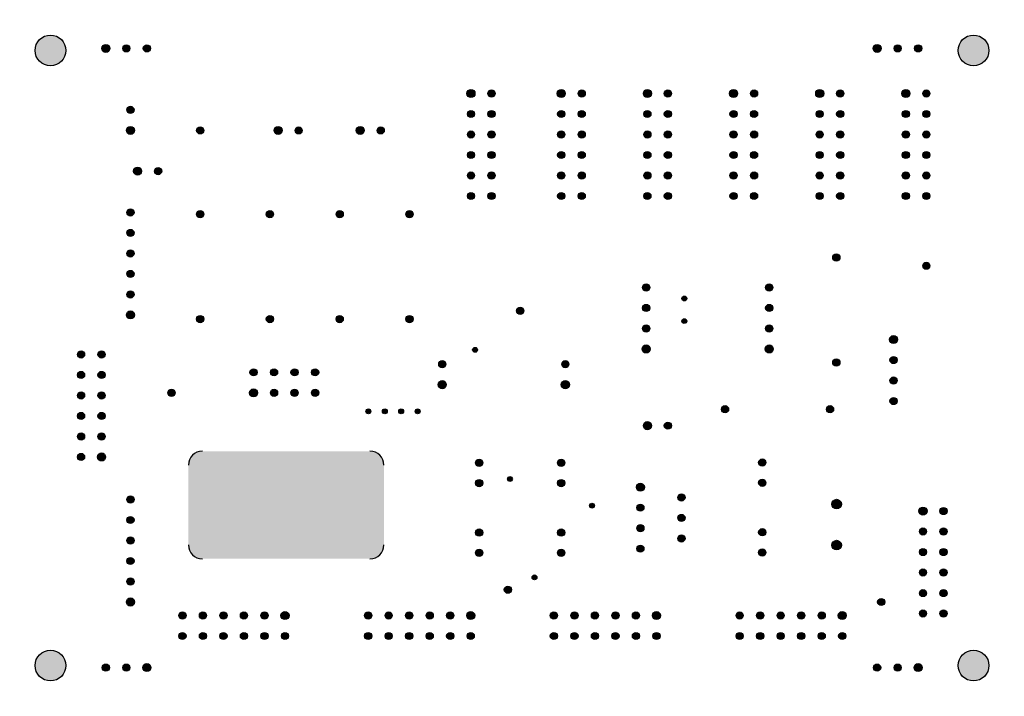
# Model space of a CAD drawing. Extents: x 0 to 4800, y 0 to 3300.
import ezdxf

# ---------------------------------------------------------------- set-up
doc = ezdxf.new("R2010")
doc.units = 0
doc.layers.add('BOARD_OUTLINE', color=2, linetype='CONTINUOUS')
doc.layers.add('DRILL', color=255, linetype='CONTINUOUS')

msp = doc.modelspace()

# ---------------------------------------------------------------- hatches: boundary and pattern name
at = {"layer": 'BOARD_OUTLINE'}
h = msp.add_hatch(color=255, dxfattribs=at)
edge = h.paths.add_edge_path()
edge.add_arc((150, 3150), 75, 0, 360)
h = msp.add_hatch(color=255, dxfattribs=at)
edge = h.paths.add_edge_path()
edge.add_arc((4650, 3150), 75, 0, 360)
h = msp.add_hatch(color=255, dxfattribs=at)
edge = h.paths.add_edge_path()
edge.add_line((822.598425, 1127.531496), (822.598425, 738.531496))
edge.add_arc((890.598425, 738.531496), 68, 180, 270)
edge.add_line((890.598425, 670.531496), (1707.590551, 670.531496))
edge.add_arc((1707.590551, 738.531496), 68, 270, 0)
edge.add_line((1775.590551, 738.531496), (1775.590551, 1127.531496))
edge.add_arc((1707.590551, 1127.531496), 68, 0, 90)
edge.add_line((1707.590551, 1195.531496), (890.598425, 1195.531496))
edge.add_arc((890.598425, 1127.531496), 68, 90, 180)
h = msp.add_hatch(color=255, dxfattribs=at)
edge = h.paths.add_edge_path()
edge.add_arc((150, 150), 75, 0, 360)
h = msp.add_hatch(color=255, dxfattribs=at)
edge = h.paths.add_edge_path()
edge.add_arc((4650, 150), 75, 0, 360)
at = {"layer": 'DRILL'}
h = msp.add_hatch(color=255, dxfattribs=at)
edge = h.paths.add_edge_path()
edge.add_arc((150, 3150), 75, 0, 360)
h = msp.add_hatch(color=255, dxfattribs=at)
edge = h.paths.add_edge_path()
edge.add_arc((4650, 3150), 75, 0, 360)
h = msp.add_hatch(color=255, dxfattribs=at)
edge = h.paths.add_edge_path()
edge.add_arc((420, 3160), 19.585, 0, 360)
h = msp.add_hatch(color=255, dxfattribs=at)
edge = h.paths.add_edge_path()
edge.add_arc((520, 3160), 17.5, 0, 360)
h = msp.add_hatch(color=255, dxfattribs=at)
edge = h.paths.add_edge_path()
edge.add_arc((620, 3160), 17.5, 0, 360)
h = msp.add_hatch(color=255, dxfattribs=at)
edge = h.paths.add_edge_path()
edge.add_arc((4180, 3160), 19.585, 0, 360)
h = msp.add_hatch(color=255, dxfattribs=at)
edge = h.paths.add_edge_path()
edge.add_arc((4280, 3160), 17.5, 0, 360)
h = msp.add_hatch(color=255, dxfattribs=at)
edge = h.paths.add_edge_path()
edge.add_arc((4380, 3160), 17.5, 0, 360)
h = msp.add_hatch(color=255, dxfattribs=at)
edge = h.paths.add_edge_path()
edge.add_arc((2200, 2940), 19.585, 0, 360)
h = msp.add_hatch(color=255, dxfattribs=at)
edge = h.paths.add_edge_path()
edge.add_arc((2300, 2940), 17.5, 0, 360)
h = msp.add_hatch(color=255, dxfattribs=at)
edge = h.paths.add_edge_path()
edge.add_arc((2640, 2940), 19.585, 0, 360)
h = msp.add_hatch(color=255, dxfattribs=at)
edge = h.paths.add_edge_path()
edge.add_arc((2740, 2940), 17.5, 0, 360)
h = msp.add_hatch(color=255, dxfattribs=at)
edge = h.paths.add_edge_path()
edge.add_arc((3060, 2940), 19.585, 0, 360)
h = msp.add_hatch(color=255, dxfattribs=at)
edge = h.paths.add_edge_path()
edge.add_arc((3160, 2940), 17.5, 0, 360)
h = msp.add_hatch(color=255, dxfattribs=at)
edge = h.paths.add_edge_path()
edge.add_arc((3480, 2940), 19.585, 0, 360)
h = msp.add_hatch(color=255, dxfattribs=at)
edge = h.paths.add_edge_path()
edge.add_arc((3580, 2940), 17.5, 0, 360)
h = msp.add_hatch(color=255, dxfattribs=at)
edge = h.paths.add_edge_path()
edge.add_arc((3900, 2940), 19.585, 0, 360)
h = msp.add_hatch(color=255, dxfattribs=at)
edge = h.paths.add_edge_path()
edge.add_arc((4000, 2940), 17.5, 0, 360)
h = msp.add_hatch(color=255, dxfattribs=at)
edge = h.paths.add_edge_path()
edge.add_arc((4320, 2940), 19.585, 0, 360)
h = msp.add_hatch(color=255, dxfattribs=at)
edge = h.paths.add_edge_path()
edge.add_arc((4420, 2940), 17.5, 0, 360)
h = msp.add_hatch(color=255, dxfattribs=at)
edge = h.paths.add_edge_path()
edge.add_arc((540, 2860), 17.5, 0, 360)
h = msp.add_hatch(color=255, dxfattribs=at)
edge = h.paths.add_edge_path()
edge.add_arc((2200, 2840), 17.5, 0, 360)
h = msp.add_hatch(color=255, dxfattribs=at)
edge = h.paths.add_edge_path()
edge.add_arc((2300, 2840), 17.5, 0, 360)
h = msp.add_hatch(color=255, dxfattribs=at)
edge = h.paths.add_edge_path()
edge.add_arc((2640, 2840), 17.5, 0, 360)
h = msp.add_hatch(color=255, dxfattribs=at)
edge = h.paths.add_edge_path()
edge.add_arc((2740, 2840), 17.5, 0, 360)
h = msp.add_hatch(color=255, dxfattribs=at)
edge = h.paths.add_edge_path()
edge.add_arc((3060, 2840), 17.5, 0, 360)
h = msp.add_hatch(color=255, dxfattribs=at)
edge = h.paths.add_edge_path()
edge.add_arc((3160, 2840), 17.5, 0, 360)
h = msp.add_hatch(color=255, dxfattribs=at)
edge = h.paths.add_edge_path()
edge.add_arc((3480, 2840), 17.5, 0, 360)
h = msp.add_hatch(color=255, dxfattribs=at)
edge = h.paths.add_edge_path()
edge.add_arc((3580, 2840), 17.5, 0, 360)
h = msp.add_hatch(color=255, dxfattribs=at)
edge = h.paths.add_edge_path()
edge.add_arc((3900, 2840), 17.5, 0, 360)
h = msp.add_hatch(color=255, dxfattribs=at)
edge = h.paths.add_edge_path()
edge.add_arc((4000, 2840), 17.5, 0, 360)
h = msp.add_hatch(color=255, dxfattribs=at)
edge = h.paths.add_edge_path()
edge.add_arc((4320, 2840), 17.5, 0, 360)
h = msp.add_hatch(color=255, dxfattribs=at)
edge = h.paths.add_edge_path()
edge.add_arc((4420, 2840), 17.5, 0, 360)
h = msp.add_hatch(color=255, dxfattribs=at)
edge = h.paths.add_edge_path()
edge.add_arc((540, 2760), 19.585, 0, 360)
h = msp.add_hatch(color=255, dxfattribs=at)
edge = h.paths.add_edge_path()
edge.add_arc((880, 2760), 17.5, 0, 360)
h = msp.add_hatch(color=255, dxfattribs=at)
edge = h.paths.add_edge_path()
edge.add_arc((1260, 2760), 19.585, 0, 360)
h = msp.add_hatch(color=255, dxfattribs=at)
edge = h.paths.add_edge_path()
edge.add_arc((1360, 2760), 17.5, 0, 360)
h = msp.add_hatch(color=255, dxfattribs=at)
edge = h.paths.add_edge_path()
edge.add_arc((1660, 2760), 19.585, 0, 360)
h = msp.add_hatch(color=255, dxfattribs=at)
edge = h.paths.add_edge_path()
edge.add_arc((1760, 2760), 17.5, 0, 360)
h = msp.add_hatch(color=255, dxfattribs=at)
edge = h.paths.add_edge_path()
edge.add_arc((2200, 2740), 17.5, 0, 360)
h = msp.add_hatch(color=255, dxfattribs=at)
edge = h.paths.add_edge_path()
edge.add_arc((2300, 2740), 17.5, 0, 360)
h = msp.add_hatch(color=255, dxfattribs=at)
edge = h.paths.add_edge_path()
edge.add_arc((2640, 2740), 17.5, 0, 360)
h = msp.add_hatch(color=255, dxfattribs=at)
edge = h.paths.add_edge_path()
edge.add_arc((2740, 2740), 17.5, 0, 360)
h = msp.add_hatch(color=255, dxfattribs=at)
edge = h.paths.add_edge_path()
edge.add_arc((3060, 2740), 17.5, 0, 360)
h = msp.add_hatch(color=255, dxfattribs=at)
edge = h.paths.add_edge_path()
edge.add_arc((3160, 2740), 17.5, 0, 360)
h = msp.add_hatch(color=255, dxfattribs=at)
edge = h.paths.add_edge_path()
edge.add_arc((3480, 2740), 17.5, 0, 360)
h = msp.add_hatch(color=255, dxfattribs=at)
edge = h.paths.add_edge_path()
edge.add_arc((3580, 2740), 17.5, 0, 360)
h = msp.add_hatch(color=255, dxfattribs=at)
edge = h.paths.add_edge_path()
edge.add_arc((3900, 2740), 17.5, 0, 360)
h = msp.add_hatch(color=255, dxfattribs=at)
edge = h.paths.add_edge_path()
edge.add_arc((4000, 2740), 17.5, 0, 360)
h = msp.add_hatch(color=255, dxfattribs=at)
edge = h.paths.add_edge_path()
edge.add_arc((4320, 2740), 17.5, 0, 360)
h = msp.add_hatch(color=255, dxfattribs=at)
edge = h.paths.add_edge_path()
edge.add_arc((4420, 2740), 17.5, 0, 360)
h = msp.add_hatch(color=255, dxfattribs=at)
edge = h.paths.add_edge_path()
edge.add_arc((2200, 2640), 17.5, 0, 360)
h = msp.add_hatch(color=255, dxfattribs=at)
edge = h.paths.add_edge_path()
edge.add_arc((2300, 2640), 17.5, 0, 360)
h = msp.add_hatch(color=255, dxfattribs=at)
edge = h.paths.add_edge_path()
edge.add_arc((2640, 2640), 17.5, 0, 360)
h = msp.add_hatch(color=255, dxfattribs=at)
edge = h.paths.add_edge_path()
edge.add_arc((2740, 2640), 17.5, 0, 360)
h = msp.add_hatch(color=255, dxfattribs=at)
edge = h.paths.add_edge_path()
edge.add_arc((3060, 2640), 17.5, 0, 360)
h = msp.add_hatch(color=255, dxfattribs=at)
edge = h.paths.add_edge_path()
edge.add_arc((3160, 2640), 17.5, 0, 360)
h = msp.add_hatch(color=255, dxfattribs=at)
edge = h.paths.add_edge_path()
edge.add_arc((3480, 2640), 17.5, 0, 360)
h = msp.add_hatch(color=255, dxfattribs=at)
edge = h.paths.add_edge_path()
edge.add_arc((3580, 2640), 17.5, 0, 360)
h = msp.add_hatch(color=255, dxfattribs=at)
edge = h.paths.add_edge_path()
edge.add_arc((3900, 2640), 17.5, 0, 360)
h = msp.add_hatch(color=255, dxfattribs=at)
edge = h.paths.add_edge_path()
edge.add_arc((4000, 2640), 17.5, 0, 360)
h = msp.add_hatch(color=255, dxfattribs=at)
edge = h.paths.add_edge_path()
edge.add_arc((4320, 2640), 17.5, 0, 360)
h = msp.add_hatch(color=255, dxfattribs=at)
edge = h.paths.add_edge_path()
edge.add_arc((4420, 2640), 17.5, 0, 360)
h = msp.add_hatch(color=255, dxfattribs=at)
edge = h.paths.add_edge_path()
edge.add_arc((574.80315, 2561.417323), 19.585, 0, 360)
h = msp.add_hatch(color=255, dxfattribs=at)
edge = h.paths.add_edge_path()
edge.add_arc((674.80315, 2561.417323), 17.5, 0, 360)
h = msp.add_hatch(color=255, dxfattribs=at)
edge = h.paths.add_edge_path()
edge.add_arc((2200, 2540), 17.5, 0, 360)
h = msp.add_hatch(color=255, dxfattribs=at)
edge = h.paths.add_edge_path()
edge.add_arc((2300, 2540), 17.5, 0, 360)
h = msp.add_hatch(color=255, dxfattribs=at)
edge = h.paths.add_edge_path()
edge.add_arc((2640, 2540), 17.5, 0, 360)
h = msp.add_hatch(color=255, dxfattribs=at)
edge = h.paths.add_edge_path()
edge.add_arc((2740, 2540), 17.5, 0, 360)
h = msp.add_hatch(color=255, dxfattribs=at)
edge = h.paths.add_edge_path()
edge.add_arc((3060, 2540), 17.5, 0, 360)
h = msp.add_hatch(color=255, dxfattribs=at)
edge = h.paths.add_edge_path()
edge.add_arc((3160, 2540), 17.5, 0, 360)
h = msp.add_hatch(color=255, dxfattribs=at)
edge = h.paths.add_edge_path()
edge.add_arc((3480, 2540), 17.5, 0, 360)
h = msp.add_hatch(color=255, dxfattribs=at)
edge = h.paths.add_edge_path()
edge.add_arc((3580, 2540), 17.5, 0, 360)
h = msp.add_hatch(color=255, dxfattribs=at)
edge = h.paths.add_edge_path()
edge.add_arc((3900, 2540), 17.5, 0, 360)
h = msp.add_hatch(color=255, dxfattribs=at)
edge = h.paths.add_edge_path()
edge.add_arc((4000, 2540), 17.5, 0, 360)
h = msp.add_hatch(color=255, dxfattribs=at)
edge = h.paths.add_edge_path()
edge.add_arc((4320, 2540), 17.5, 0, 360)
h = msp.add_hatch(color=255, dxfattribs=at)
edge = h.paths.add_edge_path()
edge.add_arc((4420, 2540), 17.5, 0, 360)
h = msp.add_hatch(color=255, dxfattribs=at)
edge = h.paths.add_edge_path()
edge.add_arc((2200, 2440), 17.5, 0, 360)
h = msp.add_hatch(color=255, dxfattribs=at)
edge = h.paths.add_edge_path()
edge.add_arc((2300, 2440), 17.5, 0, 360)
h = msp.add_hatch(color=255, dxfattribs=at)
edge = h.paths.add_edge_path()
edge.add_arc((2640, 2440), 17.5, 0, 360)
h = msp.add_hatch(color=255, dxfattribs=at)
edge = h.paths.add_edge_path()
edge.add_arc((2740, 2440), 17.5, 0, 360)
h = msp.add_hatch(color=255, dxfattribs=at)
edge = h.paths.add_edge_path()
edge.add_arc((3060, 2440), 17.5, 0, 360)
h = msp.add_hatch(color=255, dxfattribs=at)
edge = h.paths.add_edge_path()
edge.add_arc((3160, 2440), 17.5, 0, 360)
h = msp.add_hatch(color=255, dxfattribs=at)
edge = h.paths.add_edge_path()
edge.add_arc((3480, 2440), 17.5, 0, 360)
h = msp.add_hatch(color=255, dxfattribs=at)
edge = h.paths.add_edge_path()
edge.add_arc((3580, 2440), 17.5, 0, 360)
h = msp.add_hatch(color=255, dxfattribs=at)
edge = h.paths.add_edge_path()
edge.add_arc((3900, 2440), 17.5, 0, 360)
h = msp.add_hatch(color=255, dxfattribs=at)
edge = h.paths.add_edge_path()
edge.add_arc((4000, 2440), 17.5, 0, 360)
h = msp.add_hatch(color=255, dxfattribs=at)
edge = h.paths.add_edge_path()
edge.add_arc((4320, 2440), 17.5, 0, 360)
h = msp.add_hatch(color=255, dxfattribs=at)
edge = h.paths.add_edge_path()
edge.add_arc((4420, 2440), 17.5, 0, 360)
h = msp.add_hatch(color=255, dxfattribs=at)
edge = h.paths.add_edge_path()
edge.add_arc((540, 2360), 17.5, 0, 360)
h = msp.add_hatch(color=255, dxfattribs=at)
edge = h.paths.add_edge_path()
edge.add_arc((880, 2351.811024), 17.716535, 0, 360)
h = msp.add_hatch(color=255, dxfattribs=at)
edge = h.paths.add_edge_path()
edge.add_arc((1220, 2351.811024), 17.716535, 0, 360)
h = msp.add_hatch(color=255, dxfattribs=at)
edge = h.paths.add_edge_path()
edge.add_arc((1560, 2351.811024), 17.716535, 0, 360)
h = msp.add_hatch(color=255, dxfattribs=at)
edge = h.paths.add_edge_path()
edge.add_arc((1900, 2351.811024), 17.716535, 0, 360)
h = msp.add_hatch(color=255, dxfattribs=at)
edge = h.paths.add_edge_path()
edge.add_arc((540, 2260), 17.5, 0, 360)
h = msp.add_hatch(color=255, dxfattribs=at)
edge = h.paths.add_edge_path()
edge.add_arc((540, 2160), 17.5, 0, 360)
h = msp.add_hatch(color=255, dxfattribs=at)
edge = h.paths.add_edge_path()
edge.add_arc((3981.181024, 2140), 17.716535, 0, 360)
h = msp.add_hatch(color=255, dxfattribs=at)
edge = h.paths.add_edge_path()
edge.add_arc((4420, 2100), 17.5, 0, 360)
h = msp.add_hatch(color=255, dxfattribs=at)
edge = h.paths.add_edge_path()
edge.add_arc((540, 2060), 17.5, 0, 360)
h = msp.add_hatch(color=255, dxfattribs=at)
edge = h.paths.add_edge_path()
edge.add_arc((540, 1960), 17.5, 0, 360)
h = msp.add_hatch(color=255, dxfattribs=at)
edge = h.paths.add_edge_path()
edge.add_arc((3054, 1994), 17.5, 0, 360)
h = msp.add_hatch(color=255, dxfattribs=at)
edge = h.paths.add_edge_path()
edge.add_arc((3654, 1994), 17.5, 0, 360)
h = msp.add_hatch(color=255, dxfattribs=at)
edge = h.paths.add_edge_path()
edge.add_arc((3240, 1940), 11.811024, 0, 360)
h = msp.add_hatch(color=255, dxfattribs=at)
edge = h.paths.add_edge_path()
edge.add_arc((540, 1860), 19.585, 0, 360)
h = msp.add_hatch(color=255, dxfattribs=at)
edge = h.paths.add_edge_path()
edge.add_arc((2440, 1880), 17.5, 0, 360)
h = msp.add_hatch(color=255, dxfattribs=at)
edge = h.paths.add_edge_path()
edge.add_arc((3054, 1894), 17.5, 0, 360)
h = msp.add_hatch(color=255, dxfattribs=at)
edge = h.paths.add_edge_path()
edge.add_arc((3654, 1894), 17.5, 0, 360)
h = msp.add_hatch(color=255, dxfattribs=at)
edge = h.paths.add_edge_path()
edge.add_arc((880, 1840), 17.716535, 0, 360)
h = msp.add_hatch(color=255, dxfattribs=at)
edge = h.paths.add_edge_path()
edge.add_arc((1220, 1840), 17.716535, 0, 360)
h = msp.add_hatch(color=255, dxfattribs=at)
edge = h.paths.add_edge_path()
edge.add_arc((1560, 1840), 17.716535, 0, 360)
h = msp.add_hatch(color=255, dxfattribs=at)
edge = h.paths.add_edge_path()
edge.add_arc((1900, 1840), 17.716535, 0, 360)
h = msp.add_hatch(color=255, dxfattribs=at)
edge = h.paths.add_edge_path()
edge.add_arc((3240, 1830), 11.811024, 0, 360)
h = msp.add_hatch(color=255, dxfattribs=at)
edge = h.paths.add_edge_path()
edge.add_arc((3054, 1794), 17.5, 0, 360)
h = msp.add_hatch(color=255, dxfattribs=at)
edge = h.paths.add_edge_path()
edge.add_arc((3654, 1794), 17.5, 0, 360)
h = msp.add_hatch(color=255, dxfattribs=at)
edge = h.paths.add_edge_path()
edge.add_arc((4260, 1740), 19.585, 0, 360)
h = msp.add_hatch(color=255, dxfattribs=at)
edge = h.paths.add_edge_path()
edge.add_arc((299.212598, 1667.322835), 17.5, 0, 360)
h = msp.add_hatch(color=255, dxfattribs=at)
edge = h.paths.add_edge_path()
edge.add_arc((399.212598, 1667.322835), 17.5, 0, 360)
h = msp.add_hatch(color=255, dxfattribs=at)
edge = h.paths.add_edge_path()
edge.add_arc((2220, 1690), 11.811024, 0, 360)
h = msp.add_hatch(color=255, dxfattribs=at)
edge = h.paths.add_edge_path()
edge.add_arc((3054, 1694), 19.585, 0, 360)
h = msp.add_hatch(color=255, dxfattribs=at)
edge = h.paths.add_edge_path()
edge.add_arc((3654, 1694), 19.585, 0, 360)
h = msp.add_hatch(color=255, dxfattribs=at)
edge = h.paths.add_edge_path()
edge.add_arc((2060, 1620), 17.5, 0, 360)
h = msp.add_hatch(color=255, dxfattribs=at)
edge = h.paths.add_edge_path()
edge.add_arc((2660, 1620), 17.5, 0, 360)
h = msp.add_hatch(color=255, dxfattribs=at)
edge = h.paths.add_edge_path()
edge.add_arc((3981.181024, 1628.188976), 17.716535, 0, 360)
h = msp.add_hatch(color=255, dxfattribs=at)
edge = h.paths.add_edge_path()
edge.add_arc((4260, 1640), 17.5, 0, 360)
h = msp.add_hatch(color=255, dxfattribs=at)
edge = h.paths.add_edge_path()
edge.add_arc((299.212598, 1567.322835), 17.5, 0, 360)
h = msp.add_hatch(color=255, dxfattribs=at)
edge = h.paths.add_edge_path()
edge.add_arc((399.212598, 1567.322835), 17.5, 0, 360)
h = msp.add_hatch(color=255, dxfattribs=at)
edge = h.paths.add_edge_path()
edge.add_arc((1140, 1580), 17.5, 0, 360)
h = msp.add_hatch(color=255, dxfattribs=at)
edge = h.paths.add_edge_path()
edge.add_arc((1240, 1580), 17.5, 0, 360)
h = msp.add_hatch(color=255, dxfattribs=at)
edge = h.paths.add_edge_path()
edge.add_arc((1340, 1580), 17.5, 0, 360)
h = msp.add_hatch(color=255, dxfattribs=at)
edge = h.paths.add_edge_path()
edge.add_arc((1440, 1580), 17.5, 0, 360)
h = msp.add_hatch(color=255, dxfattribs=at)
edge = h.paths.add_edge_path()
edge.add_arc((2060, 1520), 19.585, 0, 360)
h = msp.add_hatch(color=255, dxfattribs=at)
edge = h.paths.add_edge_path()
edge.add_arc((2660, 1520), 19.585, 0, 360)
h = msp.add_hatch(color=255, dxfattribs=at)
edge = h.paths.add_edge_path()
edge.add_arc((4260, 1540), 17.5, 0, 360)
h = msp.add_hatch(color=255, dxfattribs=at)
edge = h.paths.add_edge_path()
edge.add_arc((740, 1480), 17.5, 0, 360)
h = msp.add_hatch(color=255, dxfattribs=at)
edge = h.paths.add_edge_path()
edge.add_arc((1140, 1480), 19.585, 0, 360)
h = msp.add_hatch(color=255, dxfattribs=at)
edge = h.paths.add_edge_path()
edge.add_arc((1240, 1480), 17.5, 0, 360)
h = msp.add_hatch(color=255, dxfattribs=at)
edge = h.paths.add_edge_path()
edge.add_arc((1340, 1480), 17.5, 0, 360)
h = msp.add_hatch(color=255, dxfattribs=at)
edge = h.paths.add_edge_path()
edge.add_arc((1440, 1480), 17.5, 0, 360)
h = msp.add_hatch(color=255, dxfattribs=at)
edge = h.paths.add_edge_path()
edge.add_arc((299.212598, 1467.322835), 17.5, 0, 360)
h = msp.add_hatch(color=255, dxfattribs=at)
edge = h.paths.add_edge_path()
edge.add_arc((399.212598, 1467.322835), 17.5, 0, 360)
h = msp.add_hatch(color=255, dxfattribs=at)
edge = h.paths.add_edge_path()
edge.add_arc((4260, 1440), 17.5, 0, 360)
h = msp.add_hatch(color=255, dxfattribs=at)
edge = h.paths.add_edge_path()
edge.add_arc((1700, 1390), 11.811024, 0, 360)
h = msp.add_hatch(color=255, dxfattribs=at)
edge = h.paths.add_edge_path()
edge.add_arc((1780, 1390), 11.811024, 0, 360)
h = msp.add_hatch(color=255, dxfattribs=at)
edge = h.paths.add_edge_path()
edge.add_arc((1860, 1390), 11.811024, 0, 360)
h = msp.add_hatch(color=255, dxfattribs=at)
edge = h.paths.add_edge_path()
edge.add_arc((1940, 1390), 11.811024, 0, 360)
h = msp.add_hatch(color=255, dxfattribs=at)
edge = h.paths.add_edge_path()
edge.add_arc((3438.527559, 1400), 17.716535, 0, 360)
h = msp.add_hatch(color=255, dxfattribs=at)
edge = h.paths.add_edge_path()
edge.add_arc((3950.338583, 1400), 17.716535, 0, 360)
h = msp.add_hatch(color=255, dxfattribs=at)
edge = h.paths.add_edge_path()
edge.add_arc((299.212598, 1367.322835), 17.5, 0, 360)
h = msp.add_hatch(color=255, dxfattribs=at)
edge = h.paths.add_edge_path()
edge.add_arc((399.212598, 1367.322835), 17.5, 0, 360)
h = msp.add_hatch(color=255, dxfattribs=at)
edge = h.paths.add_edge_path()
edge.add_arc((3060, 1320), 19.585, 0, 360)
h = msp.add_hatch(color=255, dxfattribs=at)
edge = h.paths.add_edge_path()
edge.add_arc((3160, 1320), 17.5, 0, 360)
h = msp.add_hatch(color=255, dxfattribs=at)
edge = h.paths.add_edge_path()
edge.add_arc((299.212598, 1267.322835), 17.5, 0, 360)
h = msp.add_hatch(color=255, dxfattribs=at)
edge = h.paths.add_edge_path()
edge.add_arc((399.212598, 1267.322835), 17.5, 0, 360)
h = msp.add_hatch(color=255, dxfattribs=at)
edge = h.paths.add_edge_path()
edge.add_arc((299.212598, 1167.322835), 17.5, 0, 360)
h = msp.add_hatch(color=255, dxfattribs=at)
edge = h.paths.add_edge_path()
edge.add_arc((399.212598, 1167.322835), 19.585, 0, 360)
h = msp.add_hatch(color=255, dxfattribs=at)
edge = h.paths.add_edge_path()
edge.add_line((822.598425, 1127.531496), (822.598425, 738.531496))
edge.add_arc((890.598425, 738.531496), 68, 180, 270)
edge.add_line((890.598425, 670.531496), (1707.590551, 670.531496))
edge.add_arc((1707.590551, 738.531496), 68, 270, 0)
edge.add_line((1775.590551, 738.531496), (1775.590551, 1127.531496))
edge.add_arc((1707.590551, 1127.531496), 68, 0, 90)
edge.add_line((1707.590551, 1195.531496), (890.598425, 1195.531496))
edge.add_arc((890.598425, 1127.531496), 68, 90, 180)
h = msp.add_hatch(color=255, dxfattribs=at)
edge = h.paths.add_edge_path()
edge.add_arc((2240, 1138.425197), 17.716535, 0, 360)
h = msp.add_hatch(color=255, dxfattribs=at)
edge = h.paths.add_edge_path()
edge.add_arc((2640, 1138.425197), 17.716535, 0, 360)
h = msp.add_hatch(color=255, dxfattribs=at)
edge = h.paths.add_edge_path()
edge.add_arc((3620, 1140), 17.716535, 0, 360)
h = msp.add_hatch(color=255, dxfattribs=at)
edge = h.paths.add_edge_path()
edge.add_arc((2240, 1040), 17.716535, 0, 360)
h = msp.add_hatch(color=255, dxfattribs=at)
edge = h.paths.add_edge_path()
edge.add_arc((2390, 1060), 11.811024, 0, 360)
h = msp.add_hatch(color=255, dxfattribs=at)
edge = h.paths.add_edge_path()
edge.add_arc((2640, 1040), 17.716535, 0, 360)
h = msp.add_hatch(color=255, dxfattribs=at)
edge = h.paths.add_edge_path()
edge.add_arc((3620, 1041.574803), 17.716535, 0, 360)
h = msp.add_hatch(color=255, dxfattribs=at)
edge = h.paths.add_edge_path()
edge.add_arc((3026, 1020), 19.585, 0, 360)
h = msp.add_hatch(color=255, dxfattribs=at)
edge = h.paths.add_edge_path()
edge.add_arc((540, 960), 17.5, 0, 360)
h = msp.add_hatch(color=255, dxfattribs=at)
edge = h.paths.add_edge_path()
edge.add_arc((3226, 970), 17.5, 0, 360)
h = msp.add_hatch(color=255, dxfattribs=at)
edge = h.paths.add_edge_path()
edge.add_arc((3982.435039, 937.565), 23.335, 0, 360)
h = msp.add_hatch(color=255, dxfattribs=at)
edge = h.paths.add_edge_path()
edge.add_arc((2790, 930), 11.811024, 0, 360)
h = msp.add_hatch(color=255, dxfattribs=at)
edge = h.paths.add_edge_path()
edge.add_arc((3026, 920), 17.5, 0, 360)
h = msp.add_hatch(color=255, dxfattribs=at)
edge = h.paths.add_edge_path()
edge.add_arc((4403.543307, 903.543307), 19.585, 0, 360)
h = msp.add_hatch(color=255, dxfattribs=at)
edge = h.paths.add_edge_path()
edge.add_arc((4503.543307, 903.543307), 17.5, 0, 360)
h = msp.add_hatch(color=255, dxfattribs=at)
edge = h.paths.add_edge_path()
edge.add_arc((540, 860), 17.5, 0, 360)
h = msp.add_hatch(color=255, dxfattribs=at)
edge = h.paths.add_edge_path()
edge.add_arc((3226, 870), 17.5, 0, 360)
h = msp.add_hatch(color=255, dxfattribs=at)
edge = h.paths.add_edge_path()
edge.add_arc((2240, 798.425197), 17.716535, 0, 360)
h = msp.add_hatch(color=255, dxfattribs=at)
edge = h.paths.add_edge_path()
edge.add_arc((2640, 798.425197), 17.716535, 0, 360)
h = msp.add_hatch(color=255, dxfattribs=at)
edge = h.paths.add_edge_path()
edge.add_arc((3026, 820), 17.5, 0, 360)
h = msp.add_hatch(color=255, dxfattribs=at)
edge = h.paths.add_edge_path()
edge.add_arc((3620, 800), 17.716535, 0, 360)
h = msp.add_hatch(color=255, dxfattribs=at)
edge = h.paths.add_edge_path()
edge.add_arc((4403.543307, 803.543307), 17.5, 0, 360)
h = msp.add_hatch(color=255, dxfattribs=at)
edge = h.paths.add_edge_path()
edge.add_arc((4503.543307, 803.543307), 17.5, 0, 360)
h = msp.add_hatch(color=255, dxfattribs=at)
edge = h.paths.add_edge_path()
edge.add_arc((540, 760), 17.5, 0, 360)
h = msp.add_hatch(color=255, dxfattribs=at)
edge = h.paths.add_edge_path()
edge.add_arc((3226, 770), 17.5, 0, 360)
h = msp.add_hatch(color=255, dxfattribs=at)
edge = h.paths.add_edge_path()
edge.add_arc((3026, 720), 17.5, 0, 360)
h = msp.add_hatch(color=255, dxfattribs=at)
edge = h.paths.add_edge_path()
edge.add_arc((3982.435039, 737.565), 23.335, 0, 360)
h = msp.add_hatch(color=255, dxfattribs=at)
edge = h.paths.add_edge_path()
edge.add_arc((4403.543307, 703.543307), 17.5, 0, 360)
h = msp.add_hatch(color=255, dxfattribs=at)
edge = h.paths.add_edge_path()
edge.add_arc((4503.543307, 703.543307), 17.5, 0, 360)
h = msp.add_hatch(color=255, dxfattribs=at)
edge = h.paths.add_edge_path()
edge.add_arc((540, 660), 17.5, 0, 360)
h = msp.add_hatch(color=255, dxfattribs=at)
edge = h.paths.add_edge_path()
edge.add_arc((2240, 700), 17.716535, 0, 360)
h = msp.add_hatch(color=255, dxfattribs=at)
edge = h.paths.add_edge_path()
edge.add_arc((2640, 700), 17.716535, 0, 360)
h = msp.add_hatch(color=255, dxfattribs=at)
edge = h.paths.add_edge_path()
edge.add_arc((3620, 701.574803), 17.716535, 0, 360)
h = msp.add_hatch(color=255, dxfattribs=at)
edge = h.paths.add_edge_path()
edge.add_arc((540, 560), 17.5, 0, 360)
h = msp.add_hatch(color=255, dxfattribs=at)
edge = h.paths.add_edge_path()
edge.add_arc((2510, 580), 11.811024, 0, 360)
h = msp.add_hatch(color=255, dxfattribs=at)
edge = h.paths.add_edge_path()
edge.add_arc((4403.543307, 603.543307), 17.5, 0, 360)
h = msp.add_hatch(color=255, dxfattribs=at)
edge = h.paths.add_edge_path()
edge.add_arc((4503.543307, 603.543307), 17.5, 0, 360)
h = msp.add_hatch(color=255, dxfattribs=at)
edge = h.paths.add_edge_path()
edge.add_arc((2380, 520), 17.5, 0, 360)
h = msp.add_hatch(color=255, dxfattribs=at)
edge = h.paths.add_edge_path()
edge.add_arc((4403.543307, 503.543307), 17.5, 0, 360)
h = msp.add_hatch(color=255, dxfattribs=at)
edge = h.paths.add_edge_path()
edge.add_arc((4503.543307, 503.543307), 17.5, 0, 360)
h = msp.add_hatch(color=255, dxfattribs=at)
edge = h.paths.add_edge_path()
edge.add_arc((540, 460), 19.585, 0, 360)
h = msp.add_hatch(color=255, dxfattribs=at)
edge = h.paths.add_edge_path()
edge.add_arc((4200, 460), 17.5, 0, 360)
h = msp.add_hatch(color=255, dxfattribs=at)
edge = h.paths.add_edge_path()
edge.add_arc((793.307087, 394.094488), 17.5, 0, 360)
h = msp.add_hatch(color=255, dxfattribs=at)
edge = h.paths.add_edge_path()
edge.add_arc((893.307087, 394.094488), 17.5, 0, 360)
h = msp.add_hatch(color=255, dxfattribs=at)
edge = h.paths.add_edge_path()
edge.add_arc((993.307087, 394.094488), 17.5, 0, 360)
h = msp.add_hatch(color=255, dxfattribs=at)
edge = h.paths.add_edge_path()
edge.add_arc((1093.307087, 394.094488), 17.5, 0, 360)
h = msp.add_hatch(color=255, dxfattribs=at)
edge = h.paths.add_edge_path()
edge.add_arc((1193.307087, 394.094488), 17.5, 0, 360)
h = msp.add_hatch(color=255, dxfattribs=at)
edge = h.paths.add_edge_path()
edge.add_arc((1293.307087, 394.094488), 19.585, 0, 360)
h = msp.add_hatch(color=255, dxfattribs=at)
edge = h.paths.add_edge_path()
edge.add_arc((1698.818898, 394.094488), 17.5, 0, 360)
h = msp.add_hatch(color=255, dxfattribs=at)
edge = h.paths.add_edge_path()
edge.add_arc((1798.818898, 394.094488), 17.5, 0, 360)
h = msp.add_hatch(color=255, dxfattribs=at)
edge = h.paths.add_edge_path()
edge.add_arc((1898.818898, 394.094488), 17.5, 0, 360)
h = msp.add_hatch(color=255, dxfattribs=at)
edge = h.paths.add_edge_path()
edge.add_arc((1998.818898, 394.094488), 17.5, 0, 360)
h = msp.add_hatch(color=255, dxfattribs=at)
edge = h.paths.add_edge_path()
edge.add_arc((2098.818898, 394.094488), 17.5, 0, 360)
h = msp.add_hatch(color=255, dxfattribs=at)
edge = h.paths.add_edge_path()
edge.add_arc((2198.818898, 394.094488), 19.585, 0, 360)
h = msp.add_hatch(color=255, dxfattribs=at)
edge = h.paths.add_edge_path()
edge.add_arc((2604.330709, 394.094488), 17.5, 0, 360)
h = msp.add_hatch(color=255, dxfattribs=at)
edge = h.paths.add_edge_path()
edge.add_arc((2704.330709, 394.094488), 17.5, 0, 360)
h = msp.add_hatch(color=255, dxfattribs=at)
edge = h.paths.add_edge_path()
edge.add_arc((2804.330709, 394.094488), 17.5, 0, 360)
h = msp.add_hatch(color=255, dxfattribs=at)
edge = h.paths.add_edge_path()
edge.add_arc((2904.330709, 394.094488), 17.5, 0, 360)
h = msp.add_hatch(color=255, dxfattribs=at)
edge = h.paths.add_edge_path()
edge.add_arc((3004.330709, 394.094488), 17.5, 0, 360)
h = msp.add_hatch(color=255, dxfattribs=at)
edge = h.paths.add_edge_path()
edge.add_arc((3104.330709, 394.094488), 19.585, 0, 360)
h = msp.add_hatch(color=255, dxfattribs=at)
edge = h.paths.add_edge_path()
edge.add_arc((3509.84252, 394.094488), 17.5, 0, 360)
h = msp.add_hatch(color=255, dxfattribs=at)
edge = h.paths.add_edge_path()
edge.add_arc((3609.84252, 394.094488), 17.5, 0, 360)
h = msp.add_hatch(color=255, dxfattribs=at)
edge = h.paths.add_edge_path()
edge.add_arc((3709.84252, 394.094488), 17.5, 0, 360)
h = msp.add_hatch(color=255, dxfattribs=at)
edge = h.paths.add_edge_path()
edge.add_arc((3809.84252, 394.094488), 17.5, 0, 360)
h = msp.add_hatch(color=255, dxfattribs=at)
edge = h.paths.add_edge_path()
edge.add_arc((3909.84252, 394.094488), 17.5, 0, 360)
h = msp.add_hatch(color=255, dxfattribs=at)
edge = h.paths.add_edge_path()
edge.add_arc((4009.84252, 394.094488), 19.585, 0, 360)
h = msp.add_hatch(color=255, dxfattribs=at)
edge = h.paths.add_edge_path()
edge.add_arc((4403.543307, 403.543307), 17.5, 0, 360)
h = msp.add_hatch(color=255, dxfattribs=at)
edge = h.paths.add_edge_path()
edge.add_arc((4503.543307, 403.543307), 17.5, 0, 360)
h = msp.add_hatch(color=255, dxfattribs=at)
edge = h.paths.add_edge_path()
edge.add_arc((793.307087, 294.094488), 17.5, 0, 360)
h = msp.add_hatch(color=255, dxfattribs=at)
edge = h.paths.add_edge_path()
edge.add_arc((893.307087, 294.094488), 17.5, 0, 360)
h = msp.add_hatch(color=255, dxfattribs=at)
edge = h.paths.add_edge_path()
edge.add_arc((993.307087, 294.094488), 17.5, 0, 360)
h = msp.add_hatch(color=255, dxfattribs=at)
edge = h.paths.add_edge_path()
edge.add_arc((1093.307087, 294.094488), 17.5, 0, 360)
h = msp.add_hatch(color=255, dxfattribs=at)
edge = h.paths.add_edge_path()
edge.add_arc((1193.307087, 294.094488), 17.5, 0, 360)
h = msp.add_hatch(color=255, dxfattribs=at)
edge = h.paths.add_edge_path()
edge.add_arc((1293.307087, 294.094488), 17.5, 0, 360)
h = msp.add_hatch(color=255, dxfattribs=at)
edge = h.paths.add_edge_path()
edge.add_arc((1698.818898, 294.094488), 17.5, 0, 360)
h = msp.add_hatch(color=255, dxfattribs=at)
edge = h.paths.add_edge_path()
edge.add_arc((1798.818898, 294.094488), 17.5, 0, 360)
h = msp.add_hatch(color=255, dxfattribs=at)
edge = h.paths.add_edge_path()
edge.add_arc((1898.818898, 294.094488), 17.5, 0, 360)
h = msp.add_hatch(color=255, dxfattribs=at)
edge = h.paths.add_edge_path()
edge.add_arc((1998.818898, 294.094488), 17.5, 0, 360)
h = msp.add_hatch(color=255, dxfattribs=at)
edge = h.paths.add_edge_path()
edge.add_arc((2098.818898, 294.094488), 17.5, 0, 360)
h = msp.add_hatch(color=255, dxfattribs=at)
edge = h.paths.add_edge_path()
edge.add_arc((2198.818898, 294.094488), 17.5, 0, 360)
h = msp.add_hatch(color=255, dxfattribs=at)
edge = h.paths.add_edge_path()
edge.add_arc((2604.330709, 294.094488), 17.5, 0, 360)
h = msp.add_hatch(color=255, dxfattribs=at)
edge = h.paths.add_edge_path()
edge.add_arc((2704.330709, 294.094488), 17.5, 0, 360)
h = msp.add_hatch(color=255, dxfattribs=at)
edge = h.paths.add_edge_path()
edge.add_arc((2804.330709, 294.094488), 17.5, 0, 360)
h = msp.add_hatch(color=255, dxfattribs=at)
edge = h.paths.add_edge_path()
edge.add_arc((2904.330709, 294.094488), 17.5, 0, 360)
h = msp.add_hatch(color=255, dxfattribs=at)
edge = h.paths.add_edge_path()
edge.add_arc((3004.330709, 294.094488), 17.5, 0, 360)
h = msp.add_hatch(color=255, dxfattribs=at)
edge = h.paths.add_edge_path()
edge.add_arc((3104.330709, 294.094488), 17.5, 0, 360)
h = msp.add_hatch(color=255, dxfattribs=at)
edge = h.paths.add_edge_path()
edge.add_arc((3509.84252, 294.094488), 17.5, 0, 360)
h = msp.add_hatch(color=255, dxfattribs=at)
edge = h.paths.add_edge_path()
edge.add_arc((3609.84252, 294.094488), 17.5, 0, 360)
h = msp.add_hatch(color=255, dxfattribs=at)
edge = h.paths.add_edge_path()
edge.add_arc((3709.84252, 294.094488), 17.5, 0, 360)
h = msp.add_hatch(color=255, dxfattribs=at)
edge = h.paths.add_edge_path()
edge.add_arc((3809.84252, 294.094488), 17.5, 0, 360)
h = msp.add_hatch(color=255, dxfattribs=at)
edge = h.paths.add_edge_path()
edge.add_arc((3909.84252, 294.094488), 17.5, 0, 360)
h = msp.add_hatch(color=255, dxfattribs=at)
edge = h.paths.add_edge_path()
edge.add_arc((4009.84252, 294.094488), 17.5, 0, 360)
h = msp.add_hatch(color=255, dxfattribs=at)
edge = h.paths.add_edge_path()
edge.add_arc((150, 150), 75, 0, 360)
h = msp.add_hatch(color=255, dxfattribs=at)
edge = h.paths.add_edge_path()
edge.add_arc((4650, 150), 75, 0, 360)
h = msp.add_hatch(color=255, dxfattribs=at)
edge = h.paths.add_edge_path()
edge.add_arc((420, 140), 17.5, 0, 360)
h = msp.add_hatch(color=255, dxfattribs=at)
edge = h.paths.add_edge_path()
edge.add_arc((520, 140), 17.5, 0, 360)
h = msp.add_hatch(color=255, dxfattribs=at)
edge = h.paths.add_edge_path()
edge.add_arc((620, 140), 19.585, 0, 360)
h = msp.add_hatch(color=255, dxfattribs=at)
edge = h.paths.add_edge_path()
edge.add_arc((4180, 140), 17.5, 0, 360)
h = msp.add_hatch(color=255, dxfattribs=at)
edge = h.paths.add_edge_path()
edge.add_arc((4280, 140), 17.5, 0, 360)
h = msp.add_hatch(color=255, dxfattribs=at)
edge = h.paths.add_edge_path()
edge.add_arc((4380, 140), 19.585, 0, 360)

# ---------------------------------------------------------------- linework, layer by layer
at = {"layer": 'BOARD_OUTLINE', "color": 2, "const_width": 0.000039}
for points in [[(4800, 3300), (0, 3300)], [(0, 3300), (0, 0)], [(4800, 3300), (0, 3300)], [(0, 3300), (0, 0)], [(4800, 0), (4800, 3300)], [(4800, 0), (4800, 3300)], [(0, 0), (4800, 0)], [(0, 0), (4800, 0)]]:
    msp.add_lwpolyline(points, dxfattribs=at)
at = {"layer": 'BOARD_OUTLINE', "color": 255, "const_width": 0.000039}
for points in [[(1707.590551, 1195.531496), (890.598425, 1195.531496)], [(822.598425, 1127.531496), (822.598425, 738.531496)], [(1775.590551, 738.531496), (1775.590551, 1127.531496)], [(890.598425, 670.531496), (1707.590551, 670.531496)]]:
    msp.add_lwpolyline(points, dxfattribs=at)
at = {"layer": 'BOARD_OUTLINE', "color": 255}
for centre in [(150, 3150), (4650, 3150), (150, 150), (4650, 150)]:
    msp.add_circle(centre, 75, dxfattribs=at)
for centre, start, end in [((890.598425, 1127.531496), 90, 180), ((1707.590551, 1127.531496), 0, 90), ((890.598425, 738.531496), 180, 270), ((1707.590551, 738.531496), 270, 0)]:
    msp.add_arc(centre, 68, start, end, dxfattribs=at)
at = {"layer": 'DRILL', "color": 255, "const_width": 0.000039}
for points in [[(1707.590551, 1195.531496), (890.598425, 1195.531496)], [(822.598425, 1127.531496), (822.598425, 738.531496)], [(1775.590551, 738.531496), (1775.590551, 1127.531496)], [(890.598425, 670.531496), (1707.590551, 670.531496)]]:
    msp.add_lwpolyline(points, dxfattribs=at)
at = {"layer": 'DRILL', "color": 255}
for centre, radius in [((150, 3150), 75), ((4650, 3150), 75), ((420, 3160), 19.585), ((520, 3160), 17.5), ((620, 3160), 17.5), ((4180, 3160), 19.585), ((4280, 3160), 17.5), ((4380, 3160), 17.5), ((2200, 2940), 19.585), ((2300, 2940), 17.5), ((2640, 2940), 19.585), ((2740, 2940), 17.5), ((3060, 2940), 19.585), ((3160, 2940), 17.5), ((3480, 2940), 19.585), ((3580, 2940), 17.5), ((3900, 2940), 19.585), ((4000, 2940), 17.5), ((4320, 2940), 19.585), ((4420, 2940), 17.5), ((540, 2860), 17.5), ((2200, 2840), 17.5), ((2300, 2840), 17.5), ((2640, 2840), 17.5), ((2740, 2840), 17.5), ((3060, 2840), 17.5), ((3160, 2840), 17.5), ((3480, 2840), 17.5), ((3580, 2840), 17.5), ((3900, 2840), 17.5), ((4000, 2840), 17.5), ((4320, 2840), 17.5), ((4420, 2840), 17.5), ((540, 2760), 19.585), ((880, 2760), 17.5), ((1260, 2760), 19.585), ((1360, 2760), 17.5), ((1660, 2760), 19.585), ((1760, 2760), 17.5), ((2200, 2740), 17.5), ((2300, 2740), 17.5), ((2640, 2740), 17.5), ((2740, 2740), 17.5), ((3060, 2740), 17.5), ((3160, 2740), 17.5), ((3480, 2740), 17.5), ((3580, 2740), 17.5), ((3900, 2740), 17.5), ((4000, 2740), 17.5), ((4320, 2740), 17.5), ((4420, 2740), 17.5), ((2200, 2640), 17.5), ((2300, 2640), 17.5), ((2640, 2640), 17.5), ((2740, 2640), 17.5), ((3060, 2640), 17.5), ((3160, 2640), 17.5), ((3480, 2640), 17.5), ((3580, 2640), 17.5), ((3900, 2640), 17.5), ((4000, 2640), 17.5), ((4320, 2640), 17.5), ((4420, 2640), 17.5), ((574.80315, 2561.417323), 19.585), ((674.80315, 2561.417323), 17.5), ((2200, 2540), 17.5), ((2300, 2540), 17.5), ((2640, 2540), 17.5), ((2740, 2540), 17.5), ((3060, 2540), 17.5), ((3160, 2540), 17.5), ((3480, 2540), 17.5), ((3580, 2540), 17.5), ((3900, 2540), 17.5), ((4000, 2540), 17.5), ((4320, 2540), 17.5), ((4420, 2540), 17.5), ((2200, 2440), 17.5), ((2300, 2440), 17.5), ((2640, 2440), 17.5), ((2740, 2440), 17.5), ((3060, 2440), 17.5), ((3160, 2440), 17.5), ((3480, 2440), 17.5), ((3580, 2440), 17.5), ((3900, 2440), 17.5), ((4000, 2440), 17.5), ((4320, 2440), 17.5), ((4420, 2440), 17.5), ((540, 2360), 17.5), ((880, 2351.811024), 17.716535), ((1220, 2351.811024), 17.716535), ((1560, 2351.811024), 17.716535), ((1900, 2351.811024), 17.716535), ((540, 2260), 17.5), ((540, 2160), 17.5), ((3981.181024, 2140), 17.716535), ((4420, 2100), 17.5), ((540, 2060), 17.5), ((540, 1960), 17.5), ((3054, 1994), 17.5), ((3654, 1994), 17.5), ((3240, 1940), 11.811024), ((540, 1860), 19.585), ((2440, 1880), 17.5), ((3054, 1894), 17.5), ((3654, 1894), 17.5), ((880, 1840), 17.716535), ((1220, 1840), 17.716535), ((1560, 1840), 17.716535), ((1900, 1840), 17.716535), ((3240, 1830), 11.811024), ((3054, 1794), 17.5), ((3654, 1794), 17.5), ((4260, 1740), 19.585), ((299.212598, 1667.322835), 17.5), ((399.212598, 1667.322835), 17.5), ((2220, 1690), 11.811024), ((3054, 1694), 19.585), ((3654, 1694), 19.585), ((2060, 1620), 17.5), ((2660, 1620), 17.5), ((3981.181024, 1628.188976), 17.716535), ((4260, 1640), 17.5), ((299.212598, 1567.322835), 17.5), ((399.212598, 1567.322835), 17.5), ((1140, 1580), 17.5), ((1240, 1580), 17.5), ((1340, 1580), 17.5), ((1440, 1580), 17.5), ((2060, 1520), 19.585), ((2660, 1520), 19.585), ((4260, 1540), 17.5), ((740, 1480), 17.5), ((1140, 1480), 19.585), ((1240, 1480), 17.5), ((1340, 1480), 17.5), ((1440, 1480), 17.5), ((299.212598, 1467.322835), 17.5), ((399.212598, 1467.322835), 17.5), ((4260, 1440), 17.5), ((1700, 1390), 11.811024), ((1780, 1390), 11.811024), ((1860, 1390), 11.811024), ((1940, 1390), 11.811024), ((3438.527559, 1400), 17.716535), ((3950.338583, 1400), 17.716535), ((299.212598, 1367.322835), 17.5), ((399.212598, 1367.322835), 17.5), ((3060, 1320), 19.585), ((3160, 1320), 17.5), ((299.212598, 1267.322835), 17.5), ((399.212598, 1267.322835), 17.5), ((299.212598, 1167.322835), 17.5), ((399.212598, 1167.322835), 19.585), ((2240, 1138.425197), 17.716535), ((2640, 1138.425197), 17.716535), ((3620, 1140), 17.716535), ((2240, 1040), 17.716535), ((2390, 1060), 11.811024), ((2640, 1040), 17.716535), ((3620, 1041.574803), 17.716535), ((3026, 1020), 19.585), ((540, 960), 17.5), ((3226, 970), 17.5), ((3982.435039, 937.565), 23.335), ((2790, 930), 11.811024), ((3026, 920), 17.5), ((4403.543307, 903.543307), 19.585), ((4503.543307, 903.543307), 17.5), ((540, 860), 17.5), ((3226, 870), 17.5), ((2240, 798.425197), 17.716535), ((2640, 798.425197), 17.716535), ((3026, 820), 17.5), ((3620, 800), 17.716535), ((4403.543307, 803.543307), 17.5), ((4503.543307, 803.543307), 17.5), ((540, 760), 17.5), ((3226, 770), 17.5), ((3026, 720), 17.5), ((3982.435039, 737.565), 23.335), ((4403.543307, 703.543307), 17.5), ((4503.543307, 703.543307), 17.5), ((540, 660), 17.5), ((2240, 700), 17.716535), ((2640, 700), 17.716535), ((3620, 701.574803), 17.716535), ((540, 560), 17.5), ((2510, 580), 11.811024), ((4403.543307, 603.543307), 17.5), ((4503.543307, 603.543307), 17.5), ((2380, 520), 17.5), ((4403.543307, 503.543307), 17.5), ((4503.543307, 503.543307), 17.5), ((540, 460), 19.585), ((4200, 460), 17.5), ((793.307087, 394.094488), 17.5), ((893.307087, 394.094488), 17.5), ((993.307087, 394.094488), 17.5), ((1093.307087, 394.094488), 17.5), ((1193.307087, 394.094488), 17.5), ((1293.307087, 394.094488), 19.585), ((1698.818898, 394.094488), 17.5), ((1798.818898, 394.094488), 17.5), ((1898.818898, 394.094488), 17.5), ((1998.818898, 394.094488), 17.5), ((2098.818898, 394.094488), 17.5), ((2198.818898, 394.094488), 19.585), ((2604.330709, 394.094488), 17.5), ((2704.330709, 394.094488), 17.5), ((2804.330709, 394.094488), 17.5), ((2904.330709, 394.094488), 17.5), ((3004.330709, 394.094488), 17.5), ((3104.330709, 394.094488), 19.585), ((3509.84252, 394.094488), 17.5), ((3609.84252, 394.094488), 17.5), ((3709.84252, 394.094488), 17.5), ((3809.84252, 394.094488), 17.5), ((3909.84252, 394.094488), 17.5), ((4009.84252, 394.094488), 19.585), ((4403.543307, 403.543307), 17.5), ((4503.543307, 403.543307), 17.5), ((793.307087, 294.094488), 17.5), ((893.307087, 294.094488), 17.5), ((993.307087, 294.094488), 17.5), ((1093.307087, 294.094488), 17.5), ((1193.307087, 294.094488), 17.5), ((1293.307087, 294.094488), 17.5), ((1698.818898, 294.094488), 17.5), ((1798.818898, 294.094488), 17.5), ((1898.818898, 294.094488), 17.5), ((1998.818898, 294.094488), 17.5), ((2098.818898, 294.094488), 17.5), ((2198.818898, 294.094488), 17.5), ((2604.330709, 294.094488), 17.5), ((2704.330709, 294.094488), 17.5), ((2804.330709, 294.094488), 17.5), ((2904.330709, 294.094488), 17.5), ((3004.330709, 294.094488), 17.5), ((3104.330709, 294.094488), 17.5), ((3509.84252, 294.094488), 17.5), ((3609.84252, 294.094488), 17.5), ((3709.84252, 294.094488), 17.5), ((3809.84252, 294.094488), 17.5), ((3909.84252, 294.094488), 17.5), ((4009.84252, 294.094488), 17.5), ((150, 150), 75), ((4650, 150), 75), ((420, 140), 17.5), ((520, 140), 17.5), ((620, 140), 19.585), ((4180, 140), 17.5), ((4280, 140), 17.5), ((4380, 140), 19.585)]:
    msp.add_circle(centre, radius, dxfattribs=at)
for centre, start, end in [((890.598425, 1127.531496), 90, 180), ((1707.590551, 1127.531496), 0, 90), ((890.598425, 738.531496), 180, 270), ((1707.590551, 738.531496), 270, 0)]:
    msp.add_arc(centre, 68, start, end, dxfattribs=at)

doc.saveas('drawing.dxf')
